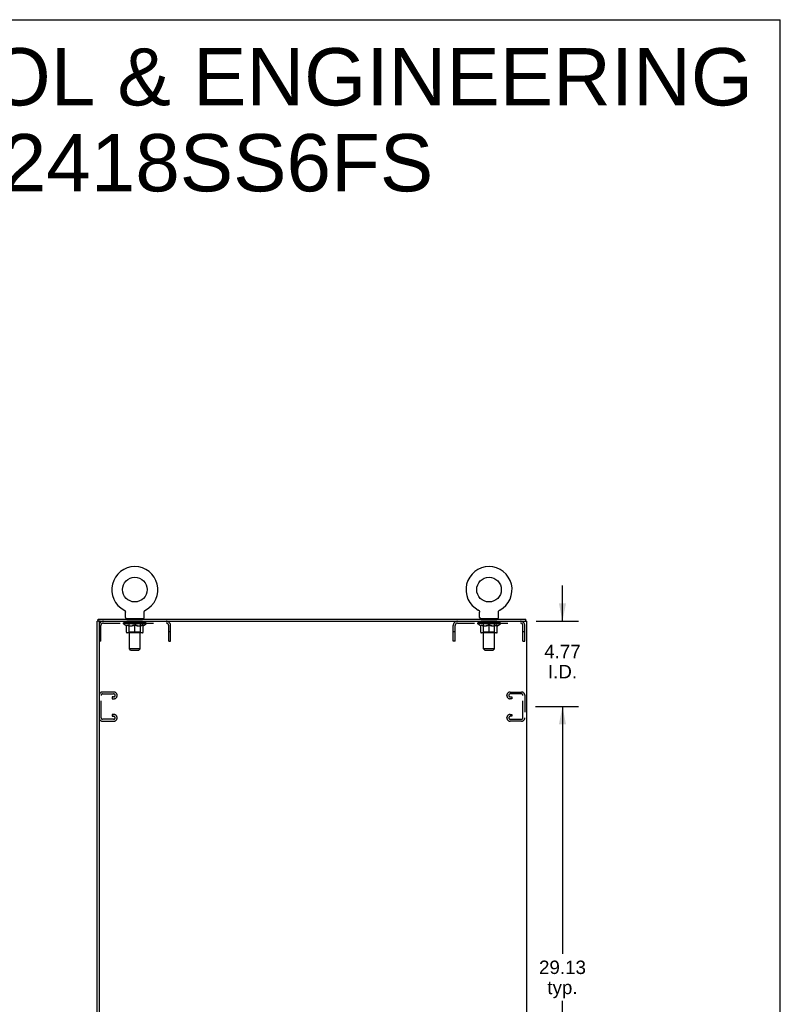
# Model space of a CAD drawing. Header units: inches. Extents: x 0 to 170, y 0 to 110.
# Tile 12 of 12: x 128 to 170, y 55 to 110. Entities that reach past the tile are written whole.
import ezdxf

# ---------------------------------------------------------------- set-up
doc = ezdxf.new("R2010")
doc.units = ezdxf.units.IN
doc.header["$LTSCALE"] = 9.35
doc.header["$MEASUREMENT"] = 0
doc.linetypes.add('HIDDEN', pattern=[0.2, 0.1, -0.1])
doc.layers.get('0').update_dxf_attribs({"linetype": 'CONTINUOUS'})
for name, color, linetype in [('02___PRT_ALL_AXES', 7, 'CONTINUOUS'), ('DEFAULT_2', 8, 'HIDDEN'), ('DIMENSIONS', 7, 'CONTINUOUS')]:
    doc.layers.add(name, color=color, linetype=linetype)
doc.styles.get("Standard").update_dxf_attribs({"font": 'arial.ttf'})
doc.dimstyles.new('DIMSTYLE_1', dxfattribs={"dimtxt": 0.75, "dimasz": 1, "dimexe": 0.09, "dimexo": 0.07, "dimgap": 0.0375, "dimtad": 0, "dimtih": 1, "dimtoh": 1, "dimzin": 4, "dimdsep": 46, "dimtxsty": 'Standard', "dimblk": '_FILLED', "dimblk1": '_FILLED', "dimblk2": '_FILLED', "dimcen": 0.09, "dimazin": 1, "dimtfac": 1, "dimtdec": 3, "dimtofl": 0, "dimtmove": 0, "dimatfit": 3, "dimldrblk": '_FILLED', "dimfxl": 0, "dimtolj": 1, "dimtzin": 4, "dimarcsym": 0})

# ---------------------------------------------------------------- blocks, each defined once
blk = doc.blocks.new('_FILLED')
at = {"color": 0, "linetype": 'ByBlock'}
blk.add_solid([(0, 0), (-1, 0.2), (-1, -0.2)], dxfattribs=at)
blk = doc.blocks.new('*D9')
at = {"layer": 'DIMENSIONS', "color": 2, "linetype": 'Continuous'}
for p, q in [((156.32, 71.63), (158.728, 71.63)), ((157.828, 71.63), (157.828, 57.817)), ((157.828, 42.505), (157.828, 55.192)), ((156.32, 42.505), (158.728, 42.505))]:
    blk.add_line(p, q, dxfattribs=at)
for p, rotation in [((157.828, 71.63), 90), ((157.828, 42.505), 270)]:
    blk.add_blockref('_FILLED', p, dxfattribs=dict(at, rotation=rotation))
at = {"layer": 'DIMENSIONS', "color": 2, "linetype": 'Continuous', "insert": (157.828, 57.442), "char_height": 0.75, "width": 2.62082, "attachment_point": 2, "line_spacing_factor": 0.9}
blk.add_mtext('29.13\\Ptyp.', dxfattribs=at)
blk = doc.blocks.new('*D10')
at = {"layer": 'DIMENSIONS', "color": 2, "linetype": 'Continuous'}
for p, q in [((157.828, 76.401), (157.828, 78.401)), ((156.351, 76.401), (158.728, 76.401)), ((156.32, 71.63), (158.728, 71.63)), ((157.828, 71.63), (157.828, 69.63))]:
    blk.add_line(p, q, dxfattribs=at)
for p, rotation in [((157.828, 76.401), 270), ((157.828, 71.63), 90)]:
    blk.add_blockref('_FILLED', p, dxfattribs=dict(at, rotation=rotation))
at = {"layer": 'DIMENSIONS', "color": 2, "linetype": 'Continuous', "insert": (157.828, 75.083), "char_height": 0.75, "width": 2.0381, "attachment_point": 2, "line_spacing_factor": 0.9}
blk.add_mtext('4.77\\PI.D.', dxfattribs=at)

msp = doc.modelspace()

# ---------------------------------------------------------------- linework, layer by layer
at = {"color": 7, "linetype": 'Continuous'}
for p, q in [((0, 110), (170, 110)), ((170, 0), (170, 110)), ((133.332, 77.024), (133.332, 77.024)), ((133.332, 77.024), (133.337, 77.021)), ((133.335, 77.022), (133.333, 77.023)), ((133.337, 77.021), (133.341, 77.018)), ((133.341, 77.018), (133.346, 77.016)), ((133.346, 77.016), (133.35, 77.013)), ((133.35, 77.013), (133.354, 77.009)), ((133.354, 77.009), (133.358, 77.006)), ((133.358, 77.006), (133.362, 77.003)), ((133.362, 77.003), (133.366, 76.999)), ((134.498, 76.999), (134.502, 77.003)), ((134.502, 77.003), (134.506, 77.006)), ((134.506, 77.006), (134.51, 77.009)), ((134.51, 77.009), (134.514, 77.013)), ((134.514, 77.013), (134.518, 77.016)), ((134.518, 77.016), (134.523, 77.018)), ((134.523, 77.018), (134.527, 77.021)), ((134.523, 77.018), (134.524, 77.019)), ((134.527, 77.021), (134.532, 77.024)), ((134.53, 77.023), (134.529, 77.022)), ((153.124, 77.024), (153.124, 77.024)), ((153.124, 77.024), (153.129, 77.021)), ((153.127, 77.022), (153.125, 77.023)), ((153.129, 77.021), (153.133, 77.018)), ((153.133, 77.018), (153.138, 77.016)), ((153.138, 77.016), (153.142, 77.013)), ((153.142, 77.013), (153.146, 77.009)), ((153.146, 77.009), (153.15, 77.006)), ((153.15, 77.006), (153.154, 77.003)), ((153.154, 77.003), (153.158, 76.999)), ((154.29, 76.999), (154.294, 77.003)), ((154.294, 77.003), (154.298, 77.006)), ((154.298, 77.006), (154.302, 77.009)), ((154.302, 77.009), (154.306, 77.013)), ((154.306, 77.013), (154.31, 77.016)), ((154.31, 77.016), (154.315, 77.018)), ((154.315, 77.018), (154.319, 77.021)), ((154.315, 77.018), (154.316, 77.019)), ((154.319, 77.021), (154.324, 77.024)), ((154.322, 77.023), (154.321, 77.022)), ((131.88, 76.401), (131.88, 76.505)), ((133.366, 76.999), (133.37, 76.995)), ((133.369, 76.995), (133.373, 76.991)), ((133.373, 76.992), (133.376, 76.987)), ((133.376, 76.988), (133.38, 76.983)), ((133.38, 76.983), (133.383, 76.979)), ((133.383, 76.979), (133.386, 76.975)), ((133.386, 76.975), (133.388, 76.97)), ((133.388, 76.97), (133.391, 76.966)), ((133.391, 76.966), (133.393, 76.961)), ((133.393, 76.961), (133.396, 76.957)), ((133.396, 76.957), (133.398, 76.952)), ((133.398, 76.952), (133.4, 76.947)), ((133.4, 76.947), (133.402, 76.942)), ((133.402, 76.942), (133.403, 76.937)), ((133.403, 76.937), (133.404, 76.932)), ((133.404, 76.932), (133.406, 76.927)), ((133.406, 76.927), (133.407, 76.922)), ((133.407, 76.922), (133.408, 76.917)), ((133.409, 76.901), (133.409, 76.896)), ((133.409, 76.604), (133.409, 76.896)), ((133.432, 76.535), (133.432, 76.505)), ((134.432, 76.535), (133.432, 76.535)), ((134.432, 76.535), (134.432, 76.505)), ((134.455, 76.906), (134.456, 76.911)), ((134.455, 76.604), (134.455, 76.896)), ((134.456, 76.917), (134.457, 76.922)), ((134.456, 76.911), (134.456, 76.917)), ((134.457, 76.922), (134.458, 76.927)), ((134.458, 76.927), (134.459, 76.932)), ((134.459, 76.932), (134.461, 76.937)), ((134.461, 76.937), (134.462, 76.942)), ((134.462, 76.942), (134.464, 76.947)), ((134.464, 76.947), (134.466, 76.952)), ((134.466, 76.952), (134.468, 76.957)), ((134.468, 76.957), (134.47, 76.961)), ((134.47, 76.961), (134.473, 76.966)), ((134.473, 76.966), (134.475, 76.97)), ((134.475, 76.97), (134.478, 76.975)), ((134.478, 76.975), (134.481, 76.979)), ((134.481, 76.979), (134.484, 76.983)), ((134.484, 76.983), (134.488, 76.988)), ((134.487, 76.987), (134.491, 76.992)), ((134.491, 76.991), (134.494, 76.995)), ((134.494, 76.995), (134.498, 76.999)), ((153.158, 76.999), (153.162, 76.995)), ((153.161, 76.995), (153.165, 76.991)), ((153.165, 76.992), (153.168, 76.987)), ((153.168, 76.988), (153.172, 76.983)), ((153.172, 76.983), (153.175, 76.979)), ((153.175, 76.979), (153.178, 76.975)), ((153.178, 76.975), (153.18, 76.97)), ((153.18, 76.97), (153.183, 76.966)), ((153.183, 76.966), (153.185, 76.961)), ((153.185, 76.961), (153.188, 76.957)), ((153.188, 76.957), (153.19, 76.952)), ((153.19, 76.952), (153.192, 76.947)), ((153.192, 76.947), (153.194, 76.942)), ((153.194, 76.942), (153.195, 76.937)), ((153.195, 76.937), (153.196, 76.932)), ((153.196, 76.932), (153.198, 76.927)), ((153.198, 76.927), (153.199, 76.922)), ((153.199, 76.922), (153.2, 76.917)), ((153.201, 76.901), (153.201, 76.896)), ((153.201, 76.604), (153.201, 76.896)), ((153.224, 76.535), (153.224, 76.505)), ((154.224, 76.535), (153.224, 76.535)), ((154.224, 76.535), (154.224, 76.505)), ((154.247, 76.906), (154.248, 76.911)), ((154.247, 76.604), (154.247, 76.896)), ((154.248, 76.917), (154.249, 76.922)), ((154.248, 76.911), (154.248, 76.917)), ((154.249, 76.922), (154.25, 76.927)), ((154.25, 76.927), (154.251, 76.932)), ((154.251, 76.932), (154.253, 76.937)), ((154.253, 76.937), (154.254, 76.942)), ((154.254, 76.942), (154.256, 76.947)), ((154.256, 76.947), (154.258, 76.952)), ((154.258, 76.952), (154.26, 76.957)), ((154.26, 76.957), (154.262, 76.961)), ((154.262, 76.961), (154.265, 76.966)), ((154.265, 76.966), (154.267, 76.97)), ((154.267, 76.97), (154.27, 76.975)), ((154.27, 76.975), (154.273, 76.979)), ((154.273, 76.979), (154.276, 76.983)), ((154.276, 76.983), (154.28, 76.988)), ((154.279, 76.987), (154.283, 76.992)), ((154.283, 76.991), (154.286, 76.995)), ((154.286, 76.995), (154.29, 76.999)), ((155.776, 76.401), (155.776, 76.505)), ((131.99, 76.401), (131.828, 76.401)), ((131.932, 76.401), (131.932, 76.338))]:
    msp.add_line(p, q, dxfattribs=at)
at = {"color": 3, "linetype": 'Continuous'}
for p, q in [((131.88, 76.505), (155.776, 76.505)), ((131.828, 4.609), (131.828, 76.401)), ((131.932, 76.338), (131.932, 4.671)), ((131.994, 76.401), (155.828, 76.401)), ((155.828, 4.609), (155.828, 76.401))]:
    msp.add_line(p, q, dxfattribs=at)
at = {"color": 7, "linetype": 'Continuous'}
for points in [[(133.408, 76.917), (133.408, 76.911), (133.409, 76.906)], [(133.408, 76.911), (133.409, 76.906), (133.409, 76.901)], [(134.455, 76.896), (134.455, 76.901), (134.455, 76.906)], [(134.455, 76.896), (134.455, 76.901), (134.455, 76.906)], [(153.2, 76.917), (153.2, 76.911), (153.201, 76.906)], [(153.2, 76.911), (153.201, 76.906), (153.201, 76.901)], [(154.247, 76.896), (154.247, 76.901), (154.247, 76.906)], [(154.247, 76.896), (154.247, 76.901), (154.247, 76.906)]]:
    msp.add_lwpolyline(points, dxfattribs=at)
for centre in [(133.932, 78.163), (153.724, 78.163)]:
    msp.add_circle(centre, 0.688, dxfattribs=at)
for centre, radius, start, end in [((133.932, 78.163), 1.288, 297.7005, 242.2995), ((153.724, 78.163), 1.288, 297.7005, 242.2995), ((133.478, 76.604), 0.069, 180, 270), ((134.386, 76.604), 0.069, 270, 360), ((153.27, 76.604), 0.069, 180, 270), ((154.178, 76.604), 0.069, 270, 360)]:
    msp.add_arc(centre, radius, start, end, dxfattribs=at)
at = {"color": 3, "linetype": 'Continuous'}
msp.add_arc((131.994, 76.338), 0.0625, 90, 180, dxfattribs=at)
at = {"layer": '02___PRT_ALL_AXES', "color": 8, "linetype": 'HIDDEN'}
for p, q in [((133.494, 76.297), (133.494, 76.401)), ((134.369, 76.401), (133.494, 76.401)), ((134.369, 76.297), (133.494, 76.297)), ((134.369, 76.297), (134.369, 76.401)), ((153.286, 76.297), (153.286, 76.401)), ((154.161, 76.401), (153.286, 76.401)), ((154.161, 76.297), (153.286, 76.297)), ((154.161, 76.297), (154.161, 76.401))]:
    msp.add_line(p, q, dxfattribs=at)
at = {"layer": 'DEFAULT_2', "color": 8, "linetype": 'HIDDEN'}
for p, q in [((133.34, 77.019), (133.341, 77.018)), ((134.532, 77.024), (134.532, 77.024)), ((134.532, 77.024), (134.532, 77.024)), ((153.132, 77.019), (153.133, 77.018)), ((154.324, 77.024), (154.324, 77.024)), ((154.324, 77.024), (154.324, 77.024)), ((133.619, 76.535), (133.619, 76.505)), ((133.632, 74.854), (133.632, 76.5)), ((134.232, 74.854), (134.232, 76.5)), ((134.244, 76.535), (134.244, 76.505)), ((153.411, 76.535), (153.411, 76.505)), ((153.424, 74.854), (153.424, 76.5)), ((154.024, 74.854), (154.024, 76.5)), ((154.036, 76.535), (154.036, 76.505)), ((132.036, 75.276), (132.036, 76.154)), ((132.178, 76.297), (135.685, 76.297)), ((133.299, 76.258), (133.299, 76.305)), ((133.458, 76.147), (133.299, 76.258)), ((134.565, 76.258), (133.299, 76.258)), ((133.308, 76.298), (133.308, 76.305)), ((133.317, 76.295), (133.317, 76.298)), ((133.317, 76.295), (134.547, 76.295)), ((133.326, 76.295), (133.326, 76.298)), ((133.327, 76.295), (133.327, 76.298)), ((133.337, 76.298), (133.337, 76.305)), ((133.353, 76.295), (133.353, 76.298)), ((133.355, 76.295), (133.355, 76.298)), ((133.384, 76.298), (133.384, 76.305)), ((133.398, 76.295), (133.398, 76.298)), ((133.401, 76.295), (133.401, 76.298)), ((133.605, 76.298), (133.404, 76.298)), ((133.447, 76.298), (133.447, 76.305)), ((133.448, 76.295), (133.448, 76.298)), ((133.449, 76.295), (133.449, 76.298)), ((133.452, 76.295), (133.452, 76.298)), ((133.458, 76.147), (133.468, 76.147)), ((133.459, 76.295), (133.459, 76.298)), ((133.459, 76.295), (133.459, 76.298)), ((133.463, 76.295), (133.463, 76.298)), ((133.466, 76.295), (133.466, 76.299)), ((133.468, 75.784), (133.468, 76.19)), ((133.47, 76.295), (133.47, 76.298)), ((133.484, 76.295), (133.484, 76.298)), ((133.503, 76.295), (133.503, 76.301)), ((133.503, 76.295), (133.503, 76.298)), ((133.523, 76.295), (133.523, 76.298)), ((133.523, 76.295), (133.523, 76.298)), ((133.525, 76.298), (133.525, 76.305)), ((133.535, 76.295), (133.535, 76.298)), ((133.539, 76.295), (133.539, 76.298)), ((133.548, 76.295), (133.548, 76.298)), ((133.559, 76.295), (133.559, 76.302)), ((133.575, 76.295), (133.575, 76.298)), ((133.578, 76.295), (133.578, 76.298)), ((133.605, 76.295), (133.605, 76.298)), ((133.672, 76.298), (133.61, 76.298)), ((133.611, 76.147), (133.791, 76.147)), ((133.615, 76.298), (133.615, 76.305)), ((133.619, 75.786), (133.619, 76.255)), ((133.622, 76.295), (133.622, 76.298)), ((133.627, 76.295), (133.627, 76.298)), ((133.633, 76.295), (133.633, 76.303)), ((133.637, 76.295), (133.637, 76.298)), ((133.648, 76.295), (133.648, 76.298)), ((133.672, 76.295), (133.672, 76.298)), ((133.747, 76.298), (133.688, 76.298)), ((133.708, 76.295), (133.708, 76.298)), ((133.715, 76.298), (133.715, 76.305)), ((133.719, 76.295), (133.719, 76.298)), ((133.721, 76.295), (133.721, 76.304)), ((133.724, 76.295), (133.724, 76.298)), ((133.732, 76.295), (133.732, 76.298)), ((133.747, 76.295), (133.747, 76.298)), ((133.827, 76.298), (133.773, 76.298)), ((133.786, 76.295), (133.786, 76.298)), ((133.817, 76.298), (133.895, 76.303)), ((133.822, 76.298), (133.822, 76.305)), ((133.823, 76.305), (133.822, 76.305)), ((133.822, 76.295), (133.822, 76.298)), ((133.823, 76.298), (133.823, 76.305)), ((133.826, 76.295), (133.826, 76.298)), ((133.827, 76.295), (133.827, 76.298)), ((133.828, 76.295), (133.828, 76.298)), ((133.863, 76.298), (133.927, 76.298)), ((133.868, 76.295), (133.868, 76.298)), ((133.874, 76.298), (133.874, 76.301)), ((133.895, 76.298), (133.895, 76.303)), ((133.911, 76.295), (133.911, 76.298)), ((133.929, 76.298), (133.929, 76.298)), ((133.929, 76.295), (133.929, 76.298)), ((133.929, 76.295), (133.929, 76.298)), ((133.932, 76.298), (133.932, 76.305)), ((133.932, 76.305), (134.046, 76.298)), ((133.932, 75.778), (133.932, 76.19)), ((133.934, 76.295), (133.934, 76.298)), ((133.934, 76.298), (133.935, 76.298)), ((133.935, 76.295), (133.935, 76.298)), ((133.953, 76.295), (133.953, 76.298)), ((133.953, 76.298), (134.001, 76.298)), ((133.995, 76.295), (133.995, 76.298)), ((134.036, 76.295), (134.036, 76.298)), ((134.036, 76.295), (134.036, 76.298)), ((134.036, 76.298), (134.091, 76.298)), ((134.037, 76.295), (134.037, 76.298)), ((134.041, 76.298), (134.041, 76.305)), ((134.041, 76.305), (134.042, 76.305)), ((134.041, 76.295), (134.041, 76.298)), ((134.042, 76.298), (134.042, 76.305)), ((134.073, 76.147), (134.253, 76.147)), ((134.078, 76.295), (134.078, 76.298)), ((134.117, 76.295), (134.117, 76.298)), ((134.117, 76.298), (134.176, 76.298)), ((134.132, 76.295), (134.132, 76.298)), ((134.14, 76.295), (134.14, 76.298)), ((134.142, 76.295), (134.142, 76.304)), ((134.145, 76.295), (134.145, 76.298)), ((134.149, 76.298), (134.149, 76.305)), ((134.156, 76.295), (134.156, 76.298)), ((134.192, 76.295), (134.192, 76.298)), ((134.192, 76.298), (134.254, 76.298)), ((134.216, 76.295), (134.216, 76.298)), ((134.227, 76.295), (134.227, 76.298)), ((134.231, 76.295), (134.231, 76.303)), ((134.237, 76.295), (134.237, 76.298)), ((134.242, 76.295), (134.242, 76.298)), ((134.245, 75.786), (134.245, 76.255)), ((134.249, 76.298), (134.249, 76.305)), ((134.259, 76.295), (134.259, 76.298)), ((134.259, 76.298), (134.46, 76.298)), ((134.286, 76.295), (134.286, 76.298)), ((134.289, 76.295), (134.289, 76.298)), ((134.305, 76.295), (134.305, 76.302)), ((134.316, 76.295), (134.316, 76.298)), ((134.325, 76.295), (134.325, 76.298)), ((134.329, 76.295), (134.329, 76.298)), ((134.339, 76.298), (134.339, 76.305)), ((134.34, 76.295), (134.34, 76.298)), ((134.34, 76.295), (134.34, 76.298)), ((134.361, 76.295), (134.361, 76.301)), ((134.361, 76.295), (134.361, 76.298)), ((134.379, 76.295), (134.379, 76.298)), ((134.394, 76.295), (134.394, 76.298)), ((134.395, 75.784), (134.395, 76.19)), ((134.395, 76.147), (134.406, 76.147)), ((134.398, 76.295), (134.398, 76.299)), ((134.401, 76.295), (134.401, 76.298)), ((134.405, 76.295), (134.405, 76.298)), ((134.405, 76.295), (134.405, 76.298)), ((134.406, 76.147), (134.565, 76.258)), ((134.412, 76.295), (134.412, 76.298)), ((134.415, 76.295), (134.415, 76.298)), ((134.416, 76.295), (134.416, 76.298)), ((134.417, 76.298), (134.417, 76.305)), ((134.463, 76.295), (134.463, 76.298)), ((134.466, 76.295), (134.466, 76.298)), ((134.48, 76.298), (134.48, 76.305)), ((134.509, 76.295), (134.509, 76.298)), ((134.511, 76.295), (134.511, 76.298)), ((134.527, 76.298), (134.527, 76.305)), ((134.537, 76.295), (134.537, 76.298)), ((134.538, 76.295), (134.538, 76.298)), ((134.547, 76.295), (134.547, 76.298)), ((134.556, 76.298), (134.556, 76.305)), ((134.565, 76.258), (134.565, 76.305)), ((135.828, 75.276), (135.828, 76.154)), ((135.932, 75.276), (135.932, 76.154)), ((151.724, 75.276), (151.724, 76.154)), ((151.828, 75.276), (151.828, 76.154)), ((151.97, 76.297), (155.477, 76.297)), ((153.091, 76.258), (153.091, 76.305)), ((154.357, 76.258), (153.091, 76.258)), ((153.25, 76.147), (153.091, 76.258)), ((153.1, 76.298), (153.1, 76.305)), ((153.109, 76.295), (153.109, 76.298)), ((153.109, 76.295), (154.339, 76.295)), ((153.118, 76.295), (153.118, 76.298)), ((153.119, 76.295), (153.119, 76.298)), ((153.129, 76.298), (153.129, 76.305)), ((153.145, 76.295), (153.145, 76.298)), ((153.147, 76.295), (153.147, 76.298)), ((153.176, 76.298), (153.176, 76.305)), ((153.19, 76.295), (153.19, 76.298)), ((153.193, 76.295), (153.193, 76.298)), ((153.397, 76.298), (153.196, 76.298)), ((153.239, 76.298), (153.239, 76.305)), ((153.24, 76.295), (153.24, 76.298)), ((153.241, 76.295), (153.241, 76.298)), ((153.244, 76.295), (153.244, 76.298)), ((153.25, 76.147), (153.26, 76.147)), ((153.251, 76.295), (153.251, 76.298)), ((153.251, 76.295), (153.251, 76.298)), ((153.255, 76.295), (153.255, 76.298)), ((153.258, 76.295), (153.258, 76.299)), ((153.26, 75.784), (153.26, 76.19)), ((153.262, 76.295), (153.262, 76.298)), ((153.276, 76.295), (153.276, 76.298)), ((153.295, 76.295), (153.295, 76.301)), ((153.295, 76.295), (153.295, 76.298)), ((153.315, 76.295), (153.315, 76.298)), ((153.315, 76.295), (153.315, 76.298)), ((153.317, 76.298), (153.317, 76.305)), ((153.327, 76.295), (153.327, 76.298)), ((153.331, 76.295), (153.331, 76.298)), ((153.34, 76.295), (153.34, 76.298)), ((153.351, 76.295), (153.351, 76.302)), ((153.367, 76.295), (153.367, 76.298)), ((153.37, 76.295), (153.37, 76.298)), ((153.397, 76.295), (153.397, 76.298)), ((153.464, 76.298), (153.402, 76.298)), ((153.403, 76.147), (153.583, 76.147)), ((153.407, 76.298), (153.407, 76.305)), ((153.411, 75.786), (153.411, 76.255)), ((153.414, 76.295), (153.414, 76.298)), ((153.419, 76.295), (153.419, 76.298)), ((153.425, 76.295), (153.425, 76.303)), ((153.429, 76.295), (153.429, 76.298)), ((153.44, 76.295), (153.44, 76.298)), ((153.464, 76.295), (153.464, 76.298)), ((153.539, 76.298), (153.48, 76.298)), ((153.5, 76.295), (153.5, 76.298)), ((153.507, 76.298), (153.507, 76.305)), ((153.511, 76.295), (153.511, 76.298)), ((153.513, 76.295), (153.513, 76.304)), ((153.516, 76.295), (153.516, 76.298)), ((153.524, 76.295), (153.524, 76.298)), ((153.539, 76.295), (153.539, 76.298)), ((153.619, 76.298), (153.565, 76.298)), ((153.578, 76.295), (153.578, 76.298)), ((153.609, 76.298), (153.687, 76.303)), ((153.614, 76.298), (153.614, 76.305)), ((153.615, 76.305), (153.614, 76.305)), ((153.614, 76.295), (153.614, 76.298)), ((153.615, 76.298), (153.615, 76.305)), ((153.618, 76.295), (153.618, 76.298)), ((153.619, 76.295), (153.619, 76.298)), ((153.62, 76.295), (153.62, 76.298)), ((153.655, 76.298), (153.719, 76.298)), ((153.66, 76.295), (153.66, 76.298)), ((153.666, 76.298), (153.666, 76.301)), ((153.687, 76.298), (153.687, 76.303)), ((153.703, 76.295), (153.703, 76.298)), ((153.721, 76.298), (153.721, 76.298)), ((153.721, 76.295), (153.721, 76.298)), ((153.721, 76.295), (153.721, 76.298)), ((153.724, 76.298), (153.724, 76.305)), ((153.724, 76.305), (153.838, 76.298)), ((153.724, 75.778), (153.724, 76.19)), ((153.726, 76.295), (153.726, 76.298)), ((153.726, 76.298), (153.727, 76.298)), ((153.727, 76.295), (153.727, 76.298)), ((153.745, 76.295), (153.745, 76.298)), ((153.745, 76.298), (153.793, 76.298)), ((153.787, 76.295), (153.787, 76.298)), ((153.828, 76.295), (153.828, 76.298)), ((153.828, 76.295), (153.828, 76.298)), ((153.828, 76.298), (153.883, 76.298)), ((153.829, 76.295), (153.829, 76.298)), ((153.833, 76.298), (153.833, 76.305)), ((153.833, 76.305), (153.834, 76.305)), ((153.833, 76.295), (153.833, 76.298)), ((153.834, 76.298), (153.834, 76.305)), ((153.865, 76.147), (154.045, 76.147)), ((153.87, 76.295), (153.87, 76.298)), ((153.909, 76.295), (153.909, 76.298)), ((153.909, 76.298), (153.968, 76.298)), ((153.924, 76.295), (153.924, 76.298)), ((153.932, 76.295), (153.932, 76.298)), ((153.934, 76.295), (153.934, 76.304)), ((153.937, 76.295), (153.937, 76.298)), ((153.941, 76.298), (153.941, 76.305)), ((153.948, 76.295), (153.948, 76.298)), ((153.984, 76.295), (153.984, 76.298)), ((153.984, 76.298), (154.046, 76.298)), ((154.008, 76.295), (154.008, 76.298)), ((154.019, 76.295), (154.019, 76.298)), ((154.023, 76.295), (154.023, 76.303)), ((154.029, 76.295), (154.029, 76.298)), ((154.034, 76.295), (154.034, 76.298)), ((154.037, 75.786), (154.037, 76.255)), ((154.041, 76.298), (154.041, 76.305)), ((154.051, 76.295), (154.051, 76.298)), ((154.051, 76.298), (154.252, 76.298)), ((154.078, 76.295), (154.078, 76.298)), ((154.081, 76.295), (154.081, 76.298)), ((154.097, 76.295), (154.097, 76.302)), ((154.108, 76.295), (154.108, 76.298)), ((154.117, 76.295), (154.117, 76.298)), ((154.121, 76.295), (154.121, 76.298)), ((154.131, 76.298), (154.131, 76.305)), ((154.132, 76.295), (154.132, 76.298)), ((154.132, 76.295), (154.132, 76.298)), ((154.153, 76.295), (154.153, 76.301)), ((154.153, 76.295), (154.153, 76.298)), ((154.171, 76.295), (154.171, 76.298)), ((154.186, 76.295), (154.186, 76.298)), ((154.187, 75.784), (154.187, 76.19)), ((154.187, 76.147), (154.198, 76.147)), ((154.19, 76.295), (154.19, 76.299)), ((154.193, 76.295), (154.193, 76.298)), ((154.197, 76.295), (154.197, 76.298)), ((154.197, 76.295), (154.197, 76.298)), ((154.198, 76.147), (154.357, 76.258)), ((154.204, 76.295), (154.204, 76.298)), ((154.207, 76.295), (154.207, 76.298)), ((154.208, 76.295), (154.208, 76.298)), ((154.209, 76.298), (154.209, 76.305)), ((154.255, 76.295), (154.255, 76.298)), ((154.258, 76.295), (154.258, 76.298)), ((154.272, 76.298), (154.272, 76.305)), ((154.301, 76.295), (154.301, 76.298)), ((154.303, 76.295), (154.303, 76.298)), ((154.319, 76.298), (154.319, 76.305)), ((154.329, 76.295), (154.329, 76.298)), ((154.33, 76.295), (154.33, 76.298)), ((154.339, 76.295), (154.339, 76.298)), ((154.348, 76.298), (154.348, 76.305)), ((154.357, 76.258), (154.357, 76.305)), ((155.62, 75.276), (155.62, 76.154)), ((155.724, 75.276), (155.724, 76.154)), ((132.036, 75.806), (131.932, 75.806)), ((134.358, 75.747), (133.506, 75.747)), ((133.619, 75.786), (133.579, 75.747)), ((134.245, 75.786), (133.619, 75.786)), ((133.932, 75.748), (133.932, 75.784)), ((133.932, 75.773), (133.932, 75.778)), ((134.245, 75.786), (134.285, 75.747)), ((135.932, 75.806), (135.828, 75.806)), ((151.828, 75.806), (151.724, 75.806)), ((154.15, 75.747), (153.298, 75.747)), ((153.411, 75.786), (153.371, 75.747)), ((154.037, 75.786), (153.411, 75.786)), ((153.724, 75.748), (153.724, 75.784)), ((153.724, 75.773), (153.724, 75.778)), ((154.037, 75.786), (154.077, 75.747)), ((155.724, 75.806), (155.62, 75.806)), ((132.036, 75.276), (131.932, 75.276)), ((133.701, 74.785), (133.632, 74.854)), ((134.232, 74.854), (133.632, 74.854)), ((134.163, 74.785), (134.232, 74.854)), ((135.828, 75.276), (135.932, 75.276)), ((151.828, 75.276), (151.724, 75.276)), ((153.493, 74.785), (153.424, 74.854)), ((154.024, 74.854), (153.424, 74.854)), ((153.955, 74.785), (154.024, 74.854)), ((155.62, 75.276), (155.724, 75.276)), ((133.701, 74.785), (134.163, 74.785)), ((153.493, 74.785), (153.955, 74.785)), ((131.942, 72.262), (131.942, 70.997)), ((132.046, 71.011), (132.046, 72.248)), ((132.762, 72.442), (132.122, 72.442)), ((132.136, 72.338), (132.748, 72.338)), ((132.661, 72.171), (132.661, 72.067)), ((132.748, 72.171), (132.661, 72.171)), ((132.661, 72.067), (132.762, 72.067)), ((132.942, 72.247), (132.942, 72.262)), ((154.724, 72.247), (154.724, 72.262)), ((154.904, 72.442), (155.544, 72.442)), ((155.005, 72.067), (154.904, 72.067)), ((155.53, 72.338), (154.918, 72.338)), ((154.918, 72.171), (155.005, 72.171)), ((155.005, 72.171), (155.005, 72.067)), ((155.62, 71.011), (155.62, 72.248)), ((155.724, 72.262), (155.724, 70.997)), ((132.661, 71.192), (132.661, 71.088)), ((132.762, 71.192), (132.661, 71.192)), ((132.661, 71.088), (132.748, 71.088)), ((132.942, 70.997), (132.942, 71.012)), ((154.724, 70.997), (154.724, 71.012)), ((154.904, 71.192), (155.005, 71.192)), ((155.005, 71.088), (154.918, 71.088)), ((155.005, 71.192), (155.005, 71.088)), ((132.122, 70.817), (132.762, 70.817)), ((132.748, 70.921), (132.136, 70.921)), ((155.544, 70.817), (154.904, 70.817)), ((154.918, 70.921), (155.53, 70.921))]:
    msp.add_line(p, q, dxfattribs=at)
for points in [[(133.618, 76.147), (133.594, 76.151), (133.569, 76.157), (133.544, 76.163), (133.519, 76.171), (133.494, 76.18), (133.468, 76.19)], [(133.468, 76.189), (133.493, 76.18), (133.517, 76.171), (133.541, 76.163), (133.564, 76.157), (133.588, 76.151), (133.611, 76.147)], [(133.932, 76.19), (133.906, 76.18), (133.88, 76.171), (133.855, 76.163), (133.83, 76.157), (133.806, 76.151), (133.781, 76.147)], [(133.791, 76.147), (133.814, 76.151), (133.837, 76.157), (133.861, 76.163), (133.884, 76.171), (133.908, 76.179), (133.932, 76.189)], [(134.083, 76.147), (134.058, 76.151), (134.033, 76.157), (134.008, 76.164), (133.983, 76.171), (133.958, 76.18), (133.932, 76.19)], [(133.932, 76.189), (133.956, 76.179), (133.98, 76.171), (134.004, 76.163), (134.027, 76.157), (134.05, 76.151), (134.073, 76.147)], [(134.395, 76.19), (134.37, 76.18), (134.344, 76.171), (134.319, 76.163), (134.295, 76.157), (134.27, 76.151), (134.246, 76.147)], [(134.253, 76.147), (134.276, 76.151), (134.3, 76.157), (134.323, 76.164), (134.347, 76.171), (134.371, 76.18), (134.395, 76.189)], [(153.41, 76.147), (153.386, 76.151), (153.361, 76.157), (153.336, 76.163), (153.311, 76.171), (153.286, 76.18), (153.26, 76.19)], [(153.26, 76.189), (153.285, 76.18), (153.309, 76.171), (153.333, 76.163), (153.356, 76.157), (153.38, 76.151), (153.403, 76.147)], [(153.724, 76.19), (153.698, 76.18), (153.672, 76.171), (153.647, 76.163), (153.622, 76.157), (153.598, 76.151), (153.573, 76.147)], [(153.583, 76.147), (153.606, 76.151), (153.629, 76.157), (153.653, 76.163), (153.676, 76.171), (153.7, 76.179), (153.724, 76.189)], [(153.875, 76.147), (153.85, 76.151), (153.825, 76.157), (153.8, 76.164), (153.775, 76.171), (153.75, 76.18), (153.724, 76.19)], [(153.724, 76.189), (153.748, 76.179), (153.772, 76.171), (153.796, 76.163), (153.819, 76.157), (153.842, 76.151), (153.865, 76.147)], [(154.187, 76.19), (154.162, 76.18), (154.136, 76.171), (154.111, 76.163), (154.087, 76.157), (154.062, 76.151), (154.038, 76.147)], [(154.045, 76.147), (154.068, 76.151), (154.092, 76.157), (154.115, 76.164), (154.139, 76.171), (154.163, 76.18), (154.187, 76.189)], [(133.932, 75.747), (133.932, 75.747), (133.932, 75.748)], [(133.932, 75.747), (133.932, 75.747), (133.932, 75.748)], [(153.724, 75.747), (153.724, 75.747), (153.724, 75.748)], [(153.724, 75.747), (153.724, 75.747), (153.724, 75.748)]]:
    msp.add_lwpolyline(points, dxfattribs=at)
for centre, radius, start, end in [((133.597, 76.5), 0.0345, 0, 90), ((134.266, 76.5), 0.0345, 90, 180), ((153.389, 76.5), 0.0345, 0, 90), ((154.058, 76.5), 0.0345, 90, 180), ((132.178, 76.154), 0.246, 90, 180), ((132.178, 76.154), 0.142, 90, 180), ((133.579, 76.255), 0.0398, 0, 90), ((134.285, 76.255), 0.0398, 90, 180), ((135.685, 76.154), 0.246, 0, 90), ((135.685, 76.154), 0.142, 0, 90), ((151.97, 76.154), 0.246, 90, 180), ((151.97, 76.154), 0.142, 90, 180), ((153.371, 76.255), 0.0398, 0, 90), ((154.077, 76.255), 0.0398, 90, 180), ((155.477, 76.154), 0.246, 0, 90), ((155.477, 76.154), 0.142, 0, 90), ((133.506, 75.784), 0.0371, 180, 270), ((134.358, 75.784), 0.0371, 270, 360), ((153.298, 75.784), 0.0371, 180, 270), ((154.15, 75.784), 0.0371, 270, 360), ((132.122, 72.262), 0.18, 90, 180), ((132.136, 72.248), 0.09, 90, 180), ((132.748, 72.248), 0.09, 0, 90), ((132.748, 72.261), 0.09, 270, 351.7808), ((132.762, 72.262), 0.18, 0, 90), ((132.762, 72.247), 0.18, 270, 360), ((154.904, 72.262), 0.18, 90, 180), ((154.904, 72.247), 0.18, 180, 270), ((154.918, 72.248), 0.09, 90, 180), ((154.918, 72.261), 0.09, 188.2192, 270), ((155.53, 72.248), 0.09, 0, 90), ((155.544, 72.262), 0.18, 0, 90), ((132.122, 70.997), 0.18, 180, 270), ((132.136, 71.011), 0.09, 180, 270), ((132.748, 70.998), 0.09, 0, 90), ((132.748, 71.011), 0.09, 270, 351.7808), ((132.762, 71.012), 0.18, 0, 90), ((132.762, 70.997), 0.18, 270, 360), ((154.904, 71.012), 0.18, 90, 180), ((154.904, 70.997), 0.18, 180, 270), ((154.918, 70.998), 0.09, 90, 180), ((154.918, 71.011), 0.09, 188.2192, 270), ((155.53, 71.011), 0.09, 270, 360), ((155.544, 70.997), 0.18, 270, 360)]:
    msp.add_arc(centre, radius, start, end, dxfattribs=at)
for centre, major_axis, ratio, start_param, end_param in [((133.932, 76.305), (0.633, 0.007), 0.05963, 2.96643, 3.140963), ((133.279, 76.293), (0.198, 0), 0.060556, 0.430652, 1.470503), ((133.932, 76.305), (0.633, 0), 0.060556, 3.141593, 3.316126), ((133.279, 76.286), (0.198, 0.002), 0.05963, 1.376596, 1.469874), ((133.932, 76.305), (0.633, 0.013), 0.05688, 2.791345, 2.965878), ((133.255, 76.293), (0.198, 0.002), 0.05963, 0.25549, 1.295341), ((133.323, 76.293), (0.198, -0.002), 0.05963, 0.605815, 1.645666), ((133.932, 76.305), (0.633, -0.007), 0.05963, -2.96643, -2.791898), ((133.323, 76.286), (0.198, 0), 0.060556, 1.551758, 1.645036), ((133.255, 76.286), (0.198, 0.004), 0.05688, 1.20151, 1.294789), ((133.324, 76.289), (0.164, 0.002), 0.05963, 1.065228, 1.614276), ((133.304, 76.289), (0.164, 0.003), 0.05688, 0.890143, 1.43919), ((133.362, 76.289), (0.164, 0), 0.060556, 1.240391, 1.789438), ((133.932, 76.305), (0.633, 0.019), 0.052395, 2.616403, 2.790936), ((133.251, 76.293), (0.198, 0.004), 0.05688, 0.080405, 1.120256), ((133.386, 76.293), (0.198, -0.004), 0.05688, 0.7809, 1.820751), ((133.932, 76.305), (0.633, -0.013), 0.05688, -2.791345, -2.616812), ((133.386, 76.286), (0.198, -0.002), 0.05963, 1.72692, 1.820198), ((133.251, 76.286), (0.198, 0.006), 0.052395, 1.026568, 1.119847), ((133.304, 76.289), (0.164, 0.005), 0.052395, 0.715201, 1.264248), ((133.418, 76.289), (0.164, -0.002), 0.05963, 1.415553, 1.9646), ((133.932, 76.305), (0.633, 0.025), 0.046319, 2.441654, 2.616187), ((133.465, 76.293), (0.198, -0.006), 0.052395, 0.955842, 1.995693), ((133.268, 76.293), (0.198, 0.006), 0.052395, -0.094537, 0.945314), ((133.932, 76.305), (0.633, -0.019), 0.052395, -2.616403, -2.44187), ((133.465, 76.286), (0.198, -0.004), 0.05688, 1.902006, 1.995284), ((133.268, 76.286), (0.198, 0.008), 0.046319, 0.851819, 0.945098), ((133.322, 76.289), (0.164, 0.006), 0.046319, 0.540452, 1.089499), ((133.489, 76.289), (0.164, -0.003), 0.05688, 1.590638, 2.139686), ((133.932, 76.305), (0.633, 0.029), 0.038841, 2.267123, 2.441656), ((133.558, 76.293), (0.198, -0.008), 0.046319, 1.130591, 2.170442), ((133.305, 76.293), (0.198, 0.008), 0.046319, -0.269286, 0.770565), ((133.932, 76.305), (0.633, -0.025), 0.046319, -2.441654, -2.267121), ((133.558, 76.286), (0.198, -0.006), 0.052395, 2.076947, 2.170226), ((133.305, 76.286), (0.198, 0.009), 0.038841, 0.677289, 0.770567), ((133.359, 76.289), (0.164, 0.008), 0.038841, 0.365921, 0.914969), ((133.574, 76.289), (0.164, -0.005), 0.052395, 1.76558, 2.314627), ((133.663, 76.293), (0.198, -0.009), 0.038841, 1.305122, 2.344973), ((133.932, 76.305), (0.633, 0.033), 0.030195, 2.09281, 2.267343), ((133.932, 76.305), (0.633, -0.029), 0.038841, -2.267123, -2.092591), ((133.361, 76.293), (0.198, 0.009), 0.038841, -0.443817, 0.596034), ((133.663, 76.286), (0.198, -0.008), 0.046319, 2.251696, 2.344975), ((133.361, 76.286), (0.198, 0.01), 0.030195, 0.502975, 0.596254), ((133.413, 76.289), (0.164, 0.009), 0.030195, 0.191608, 0.740655), ((133.669, 76.289), (0.164, -0.006), 0.046319, 1.940329, 2.489376), ((133.435, 76.293), (0.198, 0.01), 0.030195, -0.61813, 0.421721), ((133.776, 76.293), (0.198, -0.01), 0.030195, 1.479435, 2.519286), ((133.932, 76.305), (0.633, 0.036), 0.020645, 1.918687, 2.09322), ((133.932, 76.305), (0.633, -0.033), 0.030195, -2.09281, -1.918277), ((133.776, 76.286), (0.198, -0.009), 0.038841, 2.426227, 2.519505), ((133.435, 76.286), (0.198, 0.011), 0.020645, 0.328852, 0.422131), ((133.484, 76.289), (0.164, 0.009), 0.020645, 0.017485, 0.566532), ((133.773, 76.289), (0.164, -0.008), 0.038841, 2.11486, 2.663907), ((133.523, 76.293), (0.198, 0.011), 0.020645, -0.792253, 0.247598), ((133.894, 76.293), (0.198, -0.011), 0.020645, 1.653558, 2.693409), ((133.932, 76.305), (0.633, 0.038), 0.010478, 1.744704, 1.919237), ((133.932, 76.305), (0.633, -0.036), 0.020645, -1.918687, -1.744154), ((133.894, 76.286), (0.198, -0.01), 0.030195, 2.60054, 2.693819), ((133.523, 76.286), (0.198, 0.012), 0.010478, 0.154869, 0.248148), ((133.567, 76.289), (0.164, 0.01), 0.010478, 6.126688, 6.675735), ((133.881, 76.289), (0.164, -0.009), 0.030195, 2.289173, 2.83822), ((133.624, 76.293), (0.198, 0.012), 0.010478, -0.966236, -0.000846), ((134.013, 76.293), (0.198, -0.012), 0.010478, 1.827541, 2.867392), ((133.932, 76.305), (0.633, -0.038), 0.010478, -1.744704, -1.570171), ((134.013, 76.286), (0.198, -0.011), 0.020645, 2.774664, 2.867942), ((133.991, 76.289), (0.164, -0.009), 0.020645, 2.463296, 3.012344), ((133.851, 76.293), (0.198, 0.012), 0.010478, 0.274201, 1.314052), ((133.765, 76.289), (0.164, 0.01), 0.010478, -0.000298, 0.504314), ((133.735, 76.286), (0.198, 0.012), 0.010478, 0.192946, 0.399283), ((133.932, 76.305), (0.633, 0.038), 0.010478, -1.578586, -1.396888), ((134.129, 76.286), (0.198, -0.012), 0.010478, 2.948646, 3.041925), ((134.099, 76.289), (0.164, -0.01), 0.010478, 2.637279, 3.142076), ((133.97, 76.293), (0.198, 0.011), 0.020645, 0.448184, 1.488034), ((133.873, 76.289), (0.164, 0.009), 0.020645, 0.129249, 0.678296), ((133.851, 76.286), (0.198, 0.011), 0.020645, 0.273651, 0.366929), ((134.239, 76.293), (0.198, -0.012), 0.010478, -3.140747, -2.175357), ((133.932, 76.305), (0.633, 0.036), 0.020645, -1.397439, -1.222906), ((133.932, 76.305), (0.633, -0.038), 0.010478, 1.222355, 1.396888), ((134.088, 76.293), (0.198, 0.01), 0.030195, 0.622307, 1.662158), ((133.983, 76.289), (0.164, 0.009), 0.030195, 0.303372, 0.852419), ((134.297, 76.289), (0.164, -0.01), 0.010478, 2.749043, 3.29809), ((134.341, 76.293), (0.198, -0.011), 0.020645, 2.893995, 3.933846), ((133.97, 76.286), (0.198, 0.01), 0.030195, 0.447774, 0.541052), ((134.341, 76.286), (0.198, -0.012), 0.010478, 2.893445, 2.986723), ((134.201, 76.293), (0.198, 0.009), 0.038841, 0.79662, 1.836471), ((133.932, 76.305), (0.633, 0.033), 0.030195, -1.223315, -1.048783), ((133.932, 76.305), (0.633, -0.036), 0.020645, 1.048373, 1.222906), ((134.091, 76.289), (0.164, 0.008), 0.038841, 0.477686, 1.026733), ((134.38, 76.289), (0.164, -0.009), 0.020645, 2.57506, 3.124108), ((134.429, 76.293), (0.198, -0.01), 0.030195, 2.719872, 3.759723), ((134.306, 76.293), (0.198, 0.008), 0.046319, 0.971151, 2.011002), ((134.088, 76.286), (0.198, 0.009), 0.038841, 0.622087, 0.715366), ((134.429, 76.286), (0.198, -0.011), 0.020645, 2.719462, 2.812741), ((133.932, 76.305), (0.633, 0.029), 0.038841, -1.049002, -0.874469), ((133.932, 76.305), (0.633, -0.033), 0.030195, 0.87425, 1.048783), ((134.195, 76.289), (0.164, 0.006), 0.046319, 0.652216, 1.201263), ((134.399, 76.293), (0.198, 0.006), 0.052395, 1.1459, 2.185751), ((134.45, 76.289), (0.164, -0.009), 0.030195, 2.400937, 2.949985), ((134.503, 76.293), (0.198, -0.009), 0.038841, 2.545558, 3.585409), ((134.29, 76.289), (0.164, 0.005), 0.052395, 0.826965, 1.376012), ((134.201, 76.286), (0.198, 0.008), 0.046319, 0.796618, 0.889896), ((134.503, 76.286), (0.198, -0.01), 0.030195, 2.545339, 2.638617), ((134.478, 76.293), (0.198, 0.004), 0.05688, 1.320842, 2.360692), ((133.932, 76.305), (0.633, 0.025), 0.046319, -0.874471, -0.699939), ((133.932, 76.305), (0.633, -0.029), 0.038841, 0.699936, 0.874469), ((134.559, 76.293), (0.198, -0.008), 0.046319, 2.371028, 3.410879), ((134.505, 76.289), (0.164, -0.008), 0.038841, 2.226624, 2.775671), ((134.541, 76.293), (0.198, 0.002), 0.05963, 1.495927, 2.535778), ((134.375, 76.289), (0.164, 0.003), 0.05688, 1.001907, 1.550954), ((134.596, 76.293), (0.198, -0.006), 0.052395, 2.196279, 3.23613), ((134.542, 76.289), (0.164, -0.006), 0.046319, 2.052093, 2.601141), ((134.306, 76.286), (0.198, 0.006), 0.052395, 0.971367, 1.064645), ((134.585, 76.293), (0.198, 0), 0.060556, 1.671089, 2.71094), ((134.559, 76.286), (0.198, -0.009), 0.038841, 2.371026, 2.464304), ((134.613, 76.293), (0.198, -0.004), 0.05688, 2.021337, 3.061188), ((133.932, 76.305), (0.633, 0.019), 0.052395, -0.699723, -0.52519), ((133.932, 76.305), (0.633, -0.025), 0.046319, 0.525406, 0.699939), ((134.609, 76.293), (0.198, -0.002), 0.05963, 1.846251, 2.886102), ((134.446, 76.289), (0.164, 0.002), 0.05963, 1.176993, 1.72604), ((134.56, 76.289), (0.164, -0.005), 0.052395, 1.877344, 2.426392), ((134.501, 76.289), (0.164, 0), 0.060556, 1.352155, 1.901202), ((134.559, 76.289), (0.164, -0.003), 0.05688, 1.702402, 2.25145), ((134.54, 76.289), (0.164, -0.002), 0.05963, 1.527317, 2.076364), ((134.399, 76.286), (0.198, 0.004), 0.05688, 1.146309, 1.239587), ((134.596, 76.286), (0.198, -0.008), 0.046319, 2.196495, 2.289773), ((133.932, 76.305), (0.633, 0.013), 0.05688, -0.524781, -0.350248), ((133.932, 76.305), (0.633, -0.019), 0.052395, 0.350657, 0.52519), ((134.478, 76.286), (0.198, 0.002), 0.05963, 1.321394, 1.414673), ((134.613, 76.286), (0.198, -0.006), 0.052395, 2.021746, 2.115024), ((133.932, 76.305), (0.633, 0.007), 0.05963, -0.349695, -0.175162), ((133.932, 76.305), (0.633, -0.013), 0.05688, 0.175715, 0.350248), ((134.541, 76.286), (0.198, 0), 0.060556, 1.496556, 1.589835), ((134.609, 76.286), (0.198, -0.004), 0.05688, 1.846804, 1.940083), ((134.585, 76.286), (0.198, -0.002), 0.05963, 1.671719, 1.764997), ((133.932, 76.305), (0.633, 0), 0.060556, -0.174533, 0), ((133.932, 76.305), (0.633, -0.007), 0.05963, 0.000629, 0.175162), ((153.724, 76.305), (0.633, 0.007), 0.05963, 2.96643, 3.140963), ((153.071, 76.293), (0.198, 0), 0.060556, 0.430652, 1.470503), ((153.724, 76.305), (0.633, 0), 0.060556, 3.141593, 3.316126), ((153.071, 76.286), (0.198, 0.002), 0.05963, 1.376596, 1.469874), ((153.724, 76.305), (0.633, 0.013), 0.05688, 2.791345, 2.965878), ((153.047, 76.293), (0.198, 0.002), 0.05963, 0.25549, 1.295341), ((153.115, 76.293), (0.198, -0.002), 0.05963, 0.605815, 1.645666), ((153.724, 76.305), (0.633, -0.007), 0.05963, -2.96643, -2.791898), ((153.115, 76.286), (0.198, 0), 0.060556, 1.551758, 1.645036), ((153.047, 76.286), (0.198, 0.004), 0.05688, 1.20151, 1.294789), ((153.116, 76.289), (0.164, 0.002), 0.05963, 1.065228, 1.614276), ((153.096, 76.289), (0.164, 0.003), 0.05688, 0.890143, 1.43919), ((153.154, 76.289), (0.164, 0), 0.060556, 1.240391, 1.789438), ((153.724, 76.305), (0.633, 0.019), 0.052395, 2.616403, 2.790936), ((153.043, 76.293), (0.198, 0.004), 0.05688, 0.080405, 1.120256), ((153.178, 76.293), (0.198, -0.004), 0.05688, 0.7809, 1.820751), ((153.724, 76.305), (0.633, -0.013), 0.05688, -2.791345, -2.616812), ((153.178, 76.286), (0.198, -0.002), 0.05963, 1.72692, 1.820198), ((153.043, 76.286), (0.198, 0.006), 0.052395, 1.026568, 1.119847), ((153.096, 76.289), (0.164, 0.005), 0.052395, 0.715201, 1.264248), ((153.21, 76.289), (0.164, -0.002), 0.05963, 1.415553, 1.9646), ((153.724, 76.305), (0.633, 0.025), 0.046319, 2.441654, 2.616187), ((153.257, 76.293), (0.198, -0.006), 0.052395, 0.955842, 1.995693), ((153.06, 76.293), (0.198, 0.006), 0.052395, -0.094537, 0.945314), ((153.724, 76.305), (0.633, -0.019), 0.052395, -2.616403, -2.44187), ((153.257, 76.286), (0.198, -0.004), 0.05688, 1.902006, 1.995284), ((153.06, 76.286), (0.198, 0.008), 0.046319, 0.851819, 0.945098), ((153.114, 76.289), (0.164, 0.006), 0.046319, 0.540452, 1.089499), ((153.281, 76.289), (0.164, -0.003), 0.05688, 1.590638, 2.139686), ((153.724, 76.305), (0.633, 0.029), 0.038841, 2.267123, 2.441656), ((153.35, 76.293), (0.198, -0.008), 0.046319, 1.130591, 2.170442), ((153.097, 76.293), (0.198, 0.008), 0.046319, -0.269286, 0.770565), ((153.724, 76.305), (0.633, -0.025), 0.046319, -2.441654, -2.267121), ((153.35, 76.286), (0.198, -0.006), 0.052395, 2.076947, 2.170226), ((153.097, 76.286), (0.198, 0.009), 0.038841, 0.677289, 0.770567), ((153.151, 76.289), (0.164, 0.008), 0.038841, 0.365921, 0.914969), ((153.366, 76.289), (0.164, -0.005), 0.052395, 1.76558, 2.314627), ((153.455, 76.293), (0.198, -0.009), 0.038841, 1.305122, 2.344973), ((153.724, 76.305), (0.633, 0.033), 0.030195, 2.09281, 2.267343), ((153.724, 76.305), (0.633, -0.029), 0.038841, -2.267123, -2.092591), ((153.153, 76.293), (0.198, 0.009), 0.038841, -0.443817, 0.596034), ((153.455, 76.286), (0.198, -0.008), 0.046319, 2.251696, 2.344975), ((153.153, 76.286), (0.198, 0.01), 0.030195, 0.502975, 0.596254), ((153.205, 76.289), (0.164, 0.009), 0.030195, 0.191608, 0.740655), ((153.461, 76.289), (0.164, -0.006), 0.046319, 1.940329, 2.489376), ((153.227, 76.293), (0.198, 0.01), 0.030195, -0.61813, 0.421721), ((153.568, 76.293), (0.198, -0.01), 0.030195, 1.479435, 2.519286), ((153.724, 76.305), (0.633, 0.036), 0.020645, 1.918687, 2.09322), ((153.724, 76.305), (0.633, -0.033), 0.030195, -2.09281, -1.918277), ((153.568, 76.286), (0.198, -0.009), 0.038841, 2.426227, 2.519505), ((153.227, 76.286), (0.198, 0.011), 0.020645, 0.328852, 0.422131), ((153.276, 76.289), (0.164, 0.009), 0.020645, 0.017485, 0.566532), ((153.565, 76.289), (0.164, -0.008), 0.038841, 2.11486, 2.663907), ((153.315, 76.293), (0.198, 0.011), 0.020645, -0.792253, 0.247598), ((153.686, 76.293), (0.198, -0.011), 0.020645, 1.653558, 2.693409), ((153.724, 76.305), (0.633, 0.038), 0.010478, 1.744704, 1.919237), ((153.724, 76.305), (0.633, -0.036), 0.020645, -1.918687, -1.744154), ((153.686, 76.286), (0.198, -0.01), 0.030195, 2.60054, 2.693819), ((153.315, 76.286), (0.198, 0.012), 0.010478, 0.154869, 0.248148), ((153.359, 76.289), (0.164, 0.01), 0.010478, 6.126688, 6.675735), ((153.673, 76.289), (0.164, -0.009), 0.030195, 2.289173, 2.83822), ((153.416, 76.293), (0.198, 0.012), 0.010478, -0.966236, -0.000846), ((153.805, 76.293), (0.198, -0.012), 0.010478, 1.827541, 2.867392), ((153.724, 76.305), (0.633, -0.038), 0.010478, -1.744704, -1.570171), ((153.805, 76.286), (0.198, -0.011), 0.020645, 2.774664, 2.867942), ((153.783, 76.289), (0.164, -0.009), 0.020645, 2.463296, 3.012344), ((153.643, 76.293), (0.198, 0.012), 0.010478, 0.274201, 1.314052), ((153.557, 76.289), (0.164, 0.01), 0.010478, -0.000298, 0.504314), ((153.527, 76.286), (0.198, 0.012), 0.010478, 0.192946, 0.399283), ((153.724, 76.305), (0.633, 0.038), 0.010478, -1.578586, -1.396888), ((153.921, 76.286), (0.198, -0.012), 0.010478, 2.948646, 3.041925), ((153.891, 76.289), (0.164, -0.01), 0.010478, 2.637279, 3.142076), ((153.762, 76.293), (0.198, 0.011), 0.020645, 0.448184, 1.488034), ((153.665, 76.289), (0.164, 0.009), 0.020645, 0.129249, 0.678296), ((153.643, 76.286), (0.198, 0.011), 0.020645, 0.273651, 0.366929), ((154.031, 76.293), (0.198, -0.012), 0.010478, -3.140747, -2.175357), ((153.724, 76.305), (0.633, 0.036), 0.020645, -1.397439, -1.222906), ((153.724, 76.305), (0.633, -0.038), 0.010478, 1.222355, 1.396888), ((153.88, 76.293), (0.198, 0.01), 0.030195, 0.622307, 1.662158), ((153.775, 76.289), (0.164, 0.009), 0.030195, 0.303372, 0.852419), ((154.089, 76.289), (0.164, -0.01), 0.010478, 2.749043, 3.29809), ((154.133, 76.293), (0.198, -0.011), 0.020645, 2.893995, 3.933846), ((153.762, 76.286), (0.198, 0.01), 0.030195, 0.447774, 0.541052), ((154.133, 76.286), (0.198, -0.012), 0.010478, 2.893445, 2.986723), ((153.993, 76.293), (0.198, 0.009), 0.038841, 0.79662, 1.836471), ((153.724, 76.305), (0.633, 0.033), 0.030195, -1.223315, -1.048783), ((153.724, 76.305), (0.633, -0.036), 0.020645, 1.048373, 1.222906), ((153.883, 76.289), (0.164, 0.008), 0.038841, 0.477686, 1.026733), ((154.172, 76.289), (0.164, -0.009), 0.020645, 2.57506, 3.124108), ((154.221, 76.293), (0.198, -0.01), 0.030195, 2.719872, 3.759723), ((154.098, 76.293), (0.198, 0.008), 0.046319, 0.971151, 2.011002), ((153.88, 76.286), (0.198, 0.009), 0.038841, 0.622087, 0.715366), ((154.221, 76.286), (0.198, -0.011), 0.020645, 2.719462, 2.812741), ((153.724, 76.305), (0.633, 0.029), 0.038841, -1.049002, -0.874469), ((153.724, 76.305), (0.633, -0.033), 0.030195, 0.87425, 1.048783), ((153.987, 76.289), (0.164, 0.006), 0.046319, 0.652216, 1.201263), ((154.191, 76.293), (0.198, 0.006), 0.052395, 1.1459, 2.185751), ((154.242, 76.289), (0.164, -0.009), 0.030195, 2.400937, 2.949985), ((154.295, 76.293), (0.198, -0.009), 0.038841, 2.545558, 3.585409), ((154.082, 76.289), (0.164, 0.005), 0.052395, 0.826965, 1.376012), ((153.993, 76.286), (0.198, 0.008), 0.046319, 0.796618, 0.889896), ((154.295, 76.286), (0.198, -0.01), 0.030195, 2.545339, 2.638617), ((154.27, 76.293), (0.198, 0.004), 0.05688, 1.320842, 2.360692), ((153.724, 76.305), (0.633, 0.025), 0.046319, -0.874471, -0.699939), ((153.724, 76.305), (0.633, -0.029), 0.038841, 0.699936, 0.874469), ((154.351, 76.293), (0.198, -0.008), 0.046319, 2.371028, 3.410879), ((154.297, 76.289), (0.164, -0.008), 0.038841, 2.226624, 2.775671), ((154.333, 76.293), (0.198, 0.002), 0.05963, 1.495927, 2.535778), ((154.167, 76.289), (0.164, 0.003), 0.05688, 1.001907, 1.550954), ((154.388, 76.293), (0.198, -0.006), 0.052395, 2.196279, 3.23613), ((154.334, 76.289), (0.164, -0.006), 0.046319, 2.052093, 2.601141), ((154.098, 76.286), (0.198, 0.006), 0.052395, 0.971367, 1.064645), ((154.377, 76.293), (0.198, 0), 0.060556, 1.671089, 2.71094), ((154.351, 76.286), (0.198, -0.009), 0.038841, 2.371026, 2.464304), ((154.405, 76.293), (0.198, -0.004), 0.05688, 2.021337, 3.061188), ((153.724, 76.305), (0.633, 0.019), 0.052395, -0.699723, -0.52519), ((153.724, 76.305), (0.633, -0.025), 0.046319, 0.525406, 0.699939), ((154.401, 76.293), (0.198, -0.002), 0.05963, 1.846251, 2.886102), ((154.238, 76.289), (0.164, 0.002), 0.05963, 1.176993, 1.72604), ((154.352, 76.289), (0.164, -0.005), 0.052395, 1.877344, 2.426392), ((154.293, 76.289), (0.164, 0), 0.060556, 1.352155, 1.901202), ((154.351, 76.289), (0.164, -0.003), 0.05688, 1.702402, 2.25145), ((154.332, 76.289), (0.164, -0.002), 0.05963, 1.527317, 2.076364), ((154.191, 76.286), (0.198, 0.004), 0.05688, 1.146309, 1.239587), ((154.388, 76.286), (0.198, -0.008), 0.046319, 2.196495, 2.289773), ((153.724, 76.305), (0.633, 0.013), 0.05688, -0.524781, -0.350248), ((153.724, 76.305), (0.633, -0.019), 0.052395, 0.350657, 0.52519), ((154.27, 76.286), (0.198, 0.002), 0.05963, 1.321394, 1.414673), ((154.405, 76.286), (0.198, -0.006), 0.052395, 2.021746, 2.115024), ((153.724, 76.305), (0.633, 0.007), 0.05963, -0.349695, -0.175162), ((153.724, 76.305), (0.633, -0.013), 0.05688, 0.175715, 0.350248), ((154.333, 76.286), (0.198, 0), 0.060556, 1.496556, 1.589835), ((154.401, 76.286), (0.198, -0.004), 0.05688, 1.846804, 1.940083), ((154.377, 76.286), (0.198, -0.002), 0.05963, 1.671719, 1.764997), ((153.724, 76.305), (0.633, 0), 0.060556, -0.174533, 0), ((153.724, 76.305), (0.633, -0.007), 0.05963, 0.000629, 0.175162)]:
    msp.add_ellipse(centre, major_axis=major_axis, ratio=ratio, start_param=start_param, end_param=end_param, dxfattribs=at)

# ---------------------------------------------------------------- texts
at = {"layer": 'DIMENSIONS', "color": 2, "linetype": 'Continuous', "insert": (127.995, 108.411), "char_height": 3.2, "width": 80.82082, "attachment_point": 2, "line_spacing_factor": 0.9}
msp.add_mtext('SAGINAW CONTROL & ENGINEERING\\PSCE-72EL2418SS6FS', dxfattribs=at)

# ---------------------------------------------------------------- dimensions: what is measured, and where the dimension line sits
at = {"layer": 'DIMENSIONS', "color": 2, "linetype": 'Continuous'}
for base, p1, p2, angle, text, picture, middle in [((157.828, 71.63), (156.281, 76.401), (156.25, 71.63), 270, '<>\\PI.D.', '*D10', (157.828, 74.145)), ((157.828078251, 71.629885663), (156.249926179, 42.504885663), (156.249926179, 71.629885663), 90, '<>\\Ptyp.', '*D9', (157.828078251, 56.504885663))]:
    dim = msp.add_linear_dim(base=base, p1=p1, p2=p2, angle=angle, text=text, dimstyle='DIMSTYLE_1', dxfattribs=at)
    dim.commit()
    dim.dimension.update_dxf_attribs({"geometry": picture, "text_midpoint": middle, "dimtype": 160})

doc.saveas('drawing.dxf')
